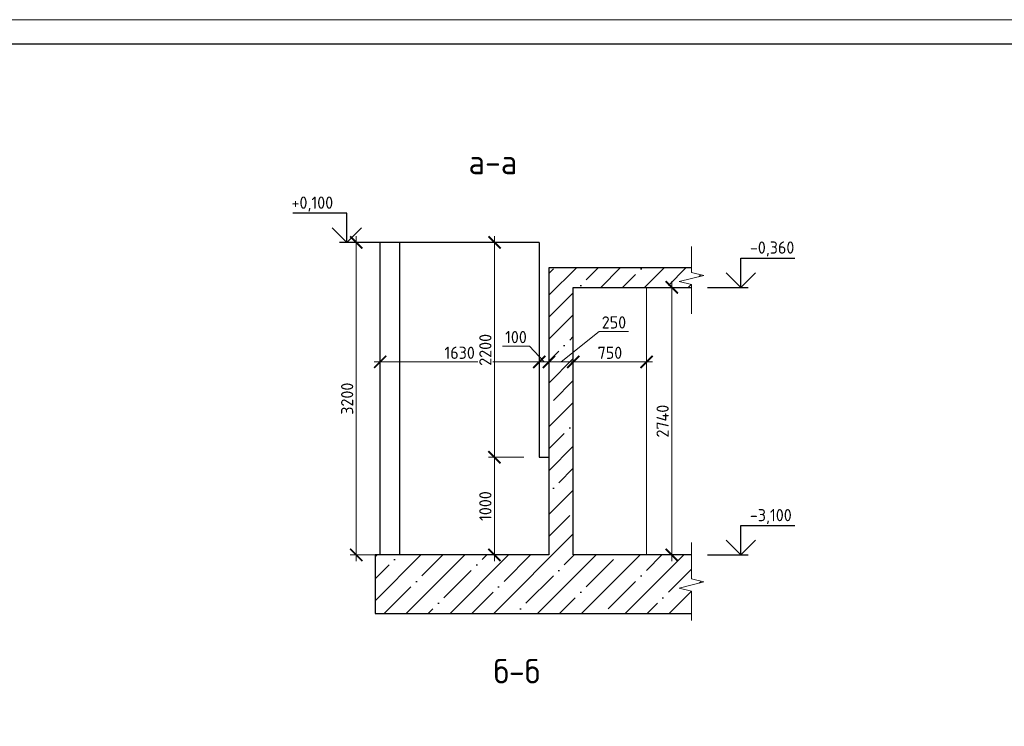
# Model space of a CAD drawing. Header units: millimetres. Extents: x 376598 to 1249954, y -318491 to -22134.
# Tile 83 of 256: x 504173 to 524355, y -123860 to -109390. Entities that reach past the tile are written whole.
import ezdxf

# ---------------------------------------------------------------- set-up
doc = ezdxf.new("R2010")
doc.units = ezdxf.units.MM
doc.linetypes.add('HIDDEN2', pattern=[4.7625, 3.175, -1.5875])
for name, color, linetype, lineweight in [('AF_Stena', 90, 'Continuous', 18), ('Standard', 7, 'Continuous', 25), ('размер', 1, 'Continuous', 25), ('РАЗМЕРЫ', 1, 'Continuous', 9), ('ТОНКИЕ', 7, 'Continuous', 9)]:
    doc.layers.add(name, color=color, linetype=linetype, lineweight=lineweight)
doc.layers.add('ТОЛСТЫЕ_ОСНОВНЫЕ', color=6, linetype='Continuous')
doc.styles.add('GOST-2.304_Type-B', font='GOST_Common.ttf')
doc.dimstyles.new('мой 25', dxfattribs={"dimscale": 100, "dimtxt": 2.5, "dimasz": 2.5, "dimexe": 1.25, "dimexo": 0.625, "dimtad": 1, "dimdec": 0, "dimlfac": 0.5, "dimtxsty": 'GOST-2.304_Type-B', "dimblk": 'ARCHTICK', "dimcen": 2.5, "dimdle": 1.25, "dimaunit": 1, "dimadec": 1, "dimazin": 2, "dimtfac": 1, "dimtdec": 0, "dimtmove": 1, "dimatfit": 3, "dimfxl": 6, "dimfxlon": 1, "dimtfill": 1, "dimlwd": -1, "dimlwe": -1, "dimarcsym": 0})

# ---------------------------------------------------------------- blocks, each defined once
blk = doc.blocks.new('*U58')
at = {"layer": 'ТОЛСТЫЕ_ОСНОВНЫЕ', "color": 6}
blk.add_lwpolyline([(20, 5), (1256, 5), (1256, 589), (20, 589)], close=True, dxfattribs=at)
at = {"layer": 'ТОНКИЕ'}
blk.add_lwpolyline([(0, 0), (1261, 0), (1261, 594), (0, 594)], close=True, dxfattribs=at)
blk = doc.blocks.new('_ArchTick')
at = {"color": 0, "linetype": 'ByBlock', "const_width": 0.15}
blk.add_lwpolyline([(-0.5, -0.5), (0.5, 0.5)], dxfattribs=at)
blk = doc.blocks.new('*D975')
at = {"layer": 'DEFPOINTS', "color": 0, "lineweight": 0, "transparency": 16777216}
for p in [(515021, -115727), (515521, -115844), (515021, -116398)]:
    blk.add_point(p, dxfattribs=at)
at = {"layer": 'РАЗМЕРЫ', "color": 0, "linetype": 'Continuous', "transparency": 16777216}
for p, q in [((515021, -115798), (515021, -116523)), ((515271, -116398), (516054, -115776)), ((516054, -115776), (516654, -115776)), ((515521, -115906), (515521, -116523)), ((515646, -116398), (514896, -116398))]:
    blk.add_line(p, q, dxfattribs=at)
at = {"layer": 'РАЗМЕРЫ', "color": 0, "transparency": 16777216, "xscale": 250, "yscale": 250, "zscale": 250, "rotation": 180}
blk.add_blockref('_ArchTick', (515021, -116398), dxfattribs=at)
at = {"layer": 'РАЗМЕРЫ', "color": 0, "transparency": 16777216, "xscale": 250, "yscale": 250, "zscale": 250}
blk.add_blockref('_ArchTick', (515521, -116398), dxfattribs=at)
at = {"layer": 'РАЗМЕРЫ', "color": 0, "lineweight": 0, "transparency": 16777216, "insert": (516354, -115589), "char_height": 250, "attachment_point": 5, "style": 'GOST-2.304_Type-B', "bg_fill": 3, "box_fill_scale": 1.1, "bg_fill_color": 256, "bg_fill_true_color": 13158600, "bg_fill_transparency": 0}
blk.add_mtext('250', dxfattribs=at)
blk = doc.blocks.new('*D976')
at = {"layer": 'DEFPOINTS', "color": 0, "lineweight": 0, "transparency": 16777216}
for p in [(515021, -115727), (514821, -116340), (514821, -116398)]:
    blk.add_point(p, dxfattribs=at)
at = {"layer": 'РАЗМЕРЫ', "color": 0, "linetype": 'Continuous', "transparency": 16777216}
for p, q in [((515021, -115798), (515021, -116523)), ((514620, -116078), (514070, -116078)), ((514921, -116398), (514620, -116078)), ((515146, -116398), (514696, -116398)), ((514821, -116398), (514821, -116523))]:
    blk.add_line(p, q, dxfattribs=at)
at = {"layer": 'РАЗМЕРЫ', "color": 0, "transparency": 16777216, "xscale": 250, "yscale": 250, "zscale": 250, "rotation": 180}
blk.add_blockref('_ArchTick', (514821, -116398), dxfattribs=at)
at = {"layer": 'РАЗМЕРЫ', "color": 0, "transparency": 16777216, "xscale": 250, "yscale": 250, "zscale": 250}
blk.add_blockref('_ArchTick', (515021, -116398), dxfattribs=at)
at = {"layer": 'РАЗМЕРЫ', "color": 0, "lineweight": 0, "transparency": 16777216, "insert": (514345, -115890), "char_height": 250, "attachment_point": 5, "style": 'GOST-2.304_Type-B', "bg_fill": 3, "box_fill_scale": 1.1, "bg_fill_color": 256, "bg_fill_true_color": 13158600, "bg_fill_transparency": 0}
blk.add_mtext('100', dxfattribs=at)
blk = doc.blocks.new('*D977')
at = {"layer": 'DEFPOINTS', "color": 0, "lineweight": 0, "transparency": 16777216}
for p in [(511561, -116340), (511561, -116398), (514821, -116340)]:
    blk.add_point(p, dxfattribs=at)
at = {"layer": 'РАЗМЕРЫ', "color": 0, "linetype": 'Continuous', "transparency": 16777216}
for p, q in [((514946, -116398), (511436, -116398)), ((511561, -116398), (511561, -116523)), ((514821, -116398), (514821, -116523))]:
    blk.add_line(p, q, dxfattribs=at)
at = {"layer": 'РАЗМЕРЫ', "color": 0, "transparency": 16777216, "xscale": 250, "yscale": 250, "zscale": 250, "rotation": 180}
blk.add_blockref('_ArchTick', (511561, -116398), dxfattribs=at)
at = {"layer": 'РАЗМЕРЫ', "color": 0, "transparency": 16777216, "xscale": 250, "yscale": 250, "zscale": 250}
blk.add_blockref('_ArchTick', (514821, -116398), dxfattribs=at)
at = {"layer": 'РАЗМЕРЫ', "color": 0, "lineweight": 0, "transparency": 16777216, "insert": (513191, -116211), "char_height": 250, "attachment_point": 5, "style": 'GOST-2.304_Type-B', "bg_fill": 3, "box_fill_scale": 1.1, "bg_fill_color": 256, "bg_fill_true_color": 13158600, "bg_fill_transparency": 0}
blk.add_mtext('1630', dxfattribs=at)
blk = doc.blocks.new('*D978')
at = {"layer": 'DEFPOINTS', "color": 0, "lineweight": 0, "transparency": 16777216}
for p in [(511977, -113951), (511072, -120351), (511900, -120351)]:
    blk.add_point(p, dxfattribs=at)
at = {"layer": 'РАЗМЕРЫ', "color": 0, "linetype": 'Continuous', "transparency": 16777216}
for p, q in [((511672, -113951), (510947, -113951)), ((511072, -113826), (511072, -120476)), ((511672, -120351), (510947, -120351))]:
    blk.add_line(p, q, dxfattribs=at)
at = {"layer": 'РАЗМЕРЫ', "color": 0, "transparency": 16777216, "xscale": 250, "yscale": 250, "zscale": 250}
for p, rotation in [((511072, -113951), 90), ((511072, -120351), 270)]:
    blk.add_blockref('_ArchTick', p, dxfattribs=dict(at, rotation=rotation))
at = {"layer": 'РАЗМЕРЫ', "color": 0, "lineweight": 0, "transparency": 16777216, "insert": (510885, -117151), "char_height": 250, "attachment_point": 5, "rotation": 90, "style": 'GOST-2.304_Type-B', "bg_fill": 3, "box_fill_scale": 1.1, "bg_fill_color": 256, "bg_fill_true_color": 13158600, "bg_fill_transparency": 0}
blk.add_mtext('3200', dxfattribs=at)
blk = doc.blocks.new('*D979')
at = {"layer": 'DEFPOINTS', "color": 0, "lineweight": 0, "transparency": 16777216}
for p in [(514821, -113951), (513905, -118351), (514821, -118351)]:
    blk.add_point(p, dxfattribs=at)
at = {"layer": 'РАЗМЕРЫ', "color": 0, "linetype": 'Continuous', "transparency": 16777216}
for p, q in [((514505, -113951), (513780, -113951)), ((513905, -113826), (513905, -118476)), ((514505, -118351), (513780, -118351))]:
    blk.add_line(p, q, dxfattribs=at)
at = {"layer": 'РАЗМЕРЫ', "color": 0, "transparency": 16777216, "xscale": 250, "yscale": 250, "zscale": 250}
for p, rotation in [((513905, -113951), 90), ((513905, -118351), 270)]:
    blk.add_blockref('_ArchTick', p, dxfattribs=dict(at, rotation=rotation))
at = {"layer": 'РАЗМЕРЫ', "color": 0, "lineweight": 0, "transparency": 16777216, "insert": (513718, -116151), "char_height": 250, "attachment_point": 5, "rotation": 90, "style": 'GOST-2.304_Type-B', "bg_fill": 3, "box_fill_scale": 1.1, "bg_fill_color": 256, "bg_fill_true_color": 13158600, "bg_fill_transparency": 0}
blk.add_mtext('2200', dxfattribs=at)
blk = doc.blocks.new('*D980')
at = {"layer": 'DEFPOINTS', "color": 0, "lineweight": 0, "transparency": 16777216}
for p in [(514821, -118351), (513905, -120351), (514521, -120351)]:
    blk.add_point(p, dxfattribs=at)
at = {"layer": 'РАЗМЕРЫ', "color": 0, "linetype": 'Continuous', "transparency": 16777216}
for p, q in [((513905, -118226), (513905, -120476)), ((514505, -118351), (513780, -118351)), ((514459, -120351), (513780, -120351))]:
    blk.add_line(p, q, dxfattribs=at)
at = {"layer": 'РАЗМЕРЫ', "color": 0, "transparency": 16777216, "xscale": 250, "yscale": 250, "zscale": 250}
for p, rotation in [((513905, -118351), 90), ((513905, -120351), 270)]:
    blk.add_blockref('_ArchTick', p, dxfattribs=dict(at, rotation=rotation))
at = {"layer": 'РАЗМЕРЫ', "color": 0, "lineweight": 0, "transparency": 16777216, "insert": (513718, -119351), "char_height": 250, "attachment_point": 5, "rotation": 90, "style": 'GOST-2.304_Type-B', "bg_fill": 3, "box_fill_scale": 1.1, "bg_fill_color": 256, "bg_fill_true_color": 13158600, "bg_fill_transparency": 0}
blk.add_mtext('1000', dxfattribs=at)
blk = doc.blocks.new('*D984')
at = {"layer": 'DEFPOINTS', "color": 0, "lineweight": 0, "transparency": 16777216}
for p in [(515521, -115844), (517021, -116271), (517021, -116398)]:
    blk.add_point(p, dxfattribs=at)
at = {"layer": 'РАЗМЕРЫ', "color": 0, "linetype": 'Continuous', "transparency": 16777216}
for p, q in [((515521, -115906), (515521, -116523)), ((515396, -116398), (517146, -116398)), ((517021, -116334), (517021, -116523))]:
    blk.add_line(p, q, dxfattribs=at)
at = {"layer": 'РАЗМЕРЫ', "color": 0, "transparency": 16777216, "xscale": 250, "yscale": 250, "zscale": 250, "rotation": 180}
blk.add_blockref('_ArchTick', (515521, -116398), dxfattribs=at)
at = {"layer": 'РАЗМЕРЫ', "color": 0, "transparency": 16777216, "xscale": 250, "yscale": 250, "zscale": 250}
blk.add_blockref('_ArchTick', (517021, -116398), dxfattribs=at)
at = {"layer": 'РАЗМЕРЫ', "color": 0, "lineweight": 0, "transparency": 16777216, "insert": (516271, -116211), "char_height": 250, "attachment_point": 5, "style": 'GOST-2.304_Type-B', "bg_fill": 3, "box_fill_scale": 1.1, "bg_fill_color": 256, "bg_fill_true_color": 13158600, "bg_fill_transparency": 0}
blk.add_mtext('750', dxfattribs=at)
blk = doc.blocks.new('*D1277')
at = {"layer": 'DEFPOINTS', "color": 0, "lineweight": 0, "transparency": 16777216}
for p in [(516732, -114871, 3100), (516283, -120351, 3100), (517539, -120351)]:
    blk.add_point(p, dxfattribs=at)
at = {"layer": 'РАЗМЕРЫ', "color": 0, "linetype": 'Continuous', "transparency": 16777216}
for p, q in [((517539, -114746), (517539, -120476)), ((517455, -114871), (517664, -114871)), ((517369, -120351), (517664, -120351))]:
    blk.add_line(p, q, dxfattribs=at)
at = {"layer": 'РАЗМЕРЫ', "color": 0, "transparency": 16777216, "xscale": 250, "yscale": 250, "zscale": 250}
for p, rotation in [((517539, -114871), 90), ((517539, -120351), 270)]:
    blk.add_blockref('_ArchTick', p, dxfattribs=dict(at, rotation=rotation))
at = {"layer": 'РАЗМЕРЫ', "color": 0, "lineweight": 0, "transparency": 16777216, "insert": (517351, -117611), "char_height": 250, "attachment_point": 5, "rotation": 90, "style": 'GOST-2.304_Type-B', "bg_fill": 3, "box_fill_scale": 1.1, "bg_fill_color": 256, "bg_fill_true_color": 13158600, "bg_fill_transparency": 0}
blk.add_mtext('2740', dxfattribs=at)

msp = doc.modelspace()

# ---------------------------------------------------------------- hatches: boundary and pattern name
at = {"layer": 'размер', "transparency": 33554648}
h = msp.add_hatch(dxfattribs=at)
h.set_pattern_fill('ANSI35', color=1, scale=100)
h.set_pattern_definition([(45, (-17305.1, -58255.15), (-449.0128, 449.0128), []), (45, (-16856.1, -58255.15), (-449.0128, 449.0128), [793.75, -158.75, 0, -158.75])])
h.paths.add_polyline_path([(517693.6, -121029.5), (518193.6, -120904.5), (517943.6, -120842), (517943.6, -120787), (517943.6, -120351.1), (515521, -120351.1), (515521, -114871.1), (517943.6, -114871.1), (517943.6, -114869.5), (517943.6, -114814.5), (517693.6, -114752), (518193.6, -114627), (517943.6, -114564.5), (517943.6, -114509.5), (517943.6, -114471.1), (515021, -114471.1), (515021, -114871.1), (515021, -120351.1), (514521, -120351.1), (511461, -120351.1), (511461, -121551.1), (517943.6, -121551.1), (517943.6, -121147), (517943.6, -121092)])

# ---------------------------------------------------------------- linework, layer by layer
at = {"color": 0, "linetype": 'Continuous', "lineweight": 30, "transparency": 33554687}
for p, q in [((511561, -120351.1, 3100), (511561, -113951.1, 3100)), ((514821, -113951.1, 3100), (511561, -113951.1, 3100)), ((514821, -113951.1, 3100), (514821, -118351.1, 3100)), ((515021, -114871.1, 3100), (515021, -120351.1, 3100)), ((515521, -120351.1, 3100), (515521, -114871.1, 3100)), ((514821, -118351.1, 3100), (515021, -118351.1, 3100)), ((511461, -120351.1, 3100), (511461, -121551.1, 3100)), ((514521, -120351.1, 3100), (511461, -120351.1, 3100))]:
    msp.add_line(p, q, dxfattribs=at)
at = {"color": 0, "linetype": 'HIDDEN2', "transparency": 33554687}
msp.add_line((511961, -113951.1, 3100), (511961, -120351.1, 3100), dxfattribs=at)
at = {"color": 0, "linetype": 'Continuous', "lineweight": 0, "transparency": 33554687}
msp.add_line((517020.9, -114871.1, 3100), (517020.9, -120351.1, 3100), dxfattribs=at)
at = {"elevation": 3100}
for points in [[(510876.4, -113351.1), (509771.2, -113351.1)], [(510876.4, -113951.1), (510876.4, -113351.1)], [(510576.4, -113651.1), (510876.4, -113951.1), (511176.4, -113651.1)], [(511561, -113951.1), (510726.4, -113951.1)], [(518954, -114271.1), (520059.3, -114271.1)], [(518954, -114871.1), (518954, -114271.1)], [(519254, -114571.1), (518954, -114871.1), (518654, -114571.1)], [(518269.5, -114871.1), (519104, -114871.1)], [(518954, -119751.1), (520059.3, -119751.1)], [(518954, -120351.1), (518954, -119751.1)], [(519254, -120051.1), (518954, -120351.1), (518654, -120051.1)], [(518269.5, -120351.1), (519104, -120351.1)]]:
    msp.add_lwpolyline(points, dxfattribs=at)
at = {"layer": 'AF_Stena', "lineweight": 20, "elevation": 3100}
for points in [[(517943.6, -114509.5), (517943.6, -114037.6)], [(518193.6, -114627), (517693.6, -114752)], [(517943.6, -114509.5), (517943.6, -114564.5)], [(517943.6, -114564.5), (518193.6, -114627)], [(517693.6, -114752), (517943.6, -114814.5)], [(517943.6, -114814.5), (517943.6, -114869.5)], [(517943.6, -114869.5), (517943.6, -115413.6)], [(517943.6, -120787), (517943.6, -120098.4)], [(517943.6, -120787), (517943.6, -120842)], [(517943.6, -120842), (518193.6, -120904.5)], [(518193.6, -120904.5), (517693.6, -121029.5)], [(517693.6, -121029.5), (517943.6, -121092)], [(517943.6, -121092), (517943.6, -121147)], [(517943.6, -121147), (517943.6, -121691.1)]]:
    msp.add_lwpolyline(points, dxfattribs=at)
at = {"layer": 'Standard', "linetype": 'Continuous', "lineweight": 30, "transparency": 33554687}
for p, q in [((515021, -114471.1, 3100), (515021, -114871.1, 3100)), ((517943.6, -114471.1, 3100), (515021, -114471.1, 3100)), ((515521, -114871.1, 3100), (517943.6, -114871.1, 3100)), ((515021, -120351.1, 3100), (514521, -120351.1, 3100)), ((517943.6, -120351.1, 3100), (515521, -120351.1, 3100)), ((511461, -121551.1, 3100), (517943.6, -121551.1, 3100))]:
    msp.add_line(p, q, dxfattribs=at)

# ---------------------------------------------------------------- block references
at = {"xscale": 100, "yscale": 100, "zscale": 100}
msp.add_blockref('*U58', (439112.8, -168789.7, 3100), dxfattribs=at)

# ---------------------------------------------------------------- texts
at = {"style": 'GOST-2.304_Type-B'}
for s, p in [('+0,100', (509745.5, -113261.1, 3100)), ('-0,360', (519140, -114181.1, 3100)), ('-3,100', (519140, -119661.1, 3100))]:
    msp.add_text(s, height=250, dxfattribs=at).set_placement(p)
at = {"layer": 'РАЗМЕРЫ', "char_height": 500, "attachment_point": 5, "style": 'GOST-2.304_Type-B'}
for s, insert in [('а-а', (513872.2, -112303.7, 3100)), ('б-б', (514362.9, -122733))]:
    msp.add_mtext_dynamic_manual_height_columns(s, width=3941.213, gutter_width=625, heights=[0], dxfattribs=dict(at, insert=insert))

# ---------------------------------------------------------------- next in the draw order: dimensions: what is measured, and where the dimension line sits
at = {"layer": 'РАЗМЕРЫ', "lineweight": 0}
dim = msp.add_linear_dim(base=(515021, -116398.5, 3100), p1=(515521, -115843.7, 3100), p2=(515021, -115726.9, 3100), dimstyle='мой 25', dxfattribs=at)
dim.commit()
dim.dimension.update_dxf_attribs({"geometry": '*D975', "text_midpoint": (516117, -115776.5, 3100), "dimtype": 160})

# ---------------------------------------------------------------- next in the draw order: dimensions: what is measured, and where the dimension line sits
dim = msp.add_linear_dim(base=(514821, -116398.5, 3100), p1=(515021, -115726.9, 3100), p2=(514821, -116340.1, 3100), dimstyle='мой 25', dxfattribs=at)
dim.commit()
dim.dimension.update_dxf_attribs({"geometry": '*D976', "text_midpoint": (514557.8, -116077.9, 3100), "dimtype": 160})
dim = msp.add_linear_dim(base=(517020.9, -116398.5, 3100), p1=(515521, -115843.7, 3100), p2=(517020.9, -116271.3, 3100), dimstyle='мой 25', dxfattribs=at)
dim.commit()
dim.dimension.update_dxf_attribs({"geometry": '*D984', "text_midpoint": (516271, -116211, 3100)})

# ---------------------------------------------------------------- next in the draw order: dimensions: what is measured, and where the dimension line sits
dim = msp.add_linear_dim(base=(517538.9, -120351.1), p1=(516732.3, -114871.1, 3100), p2=(516283.3, -120351.1, 3100), angle=90, dimstyle='мой 25', dxfattribs=at)
dim.commit()
dim.dimension.update_dxf_attribs({"geometry": '*D1277', "text_midpoint": (517351.4, -117611.1)})
dim = msp.add_linear_dim(base=(511561, -116398.5, 3100), p1=(514821, -116340.1, 3100), p2=(511561, -116340.1, 3100), dimstyle='мой 25', dxfattribs=at)
dim.commit()
dim.dimension.update_dxf_attribs({"geometry": '*D977', "text_midpoint": (513191, -116211, 3100)})

# ---------------------------------------------------------------- next in the draw order: dimensions: what is measured, and where the dimension line sits
for base, p1, p2, picture, middle in [((511072.1, -120351.1, 3100), (511976.8, -113951.1, 3100), (511900, -120351.1, 3100), '*D978', (510884.6, -117151.1, 3100)), ((513905.1, -118351.1, 3100), (514821, -113951.1, 3100), (514821, -118351.1, 3100), '*D979', (513717.6, -116151.1, 3100))]:
    dim = msp.add_linear_dim(base=base, p1=p1, p2=p2, angle=90, dimstyle='мой 25', dxfattribs=at)
    dim.commit()
    dim.dimension.update_dxf_attribs({"geometry": picture, "text_midpoint": middle})

# ---------------------------------------------------------------- next in the draw order: dimensions: what is measured, and where the dimension line sits
dim = msp.add_linear_dim(base=(513905.1, -120351.1, 3100), p1=(514821, -118351.1, 3100), p2=(514521, -120351.1, 3100), angle=90, dimstyle='мой 25', dxfattribs=at)
dim.commit()
dim.dimension.update_dxf_attribs({"geometry": '*D980', "text_midpoint": (513717.6, -119351.1, 3100)})

doc.saveas('drawing.dxf')
